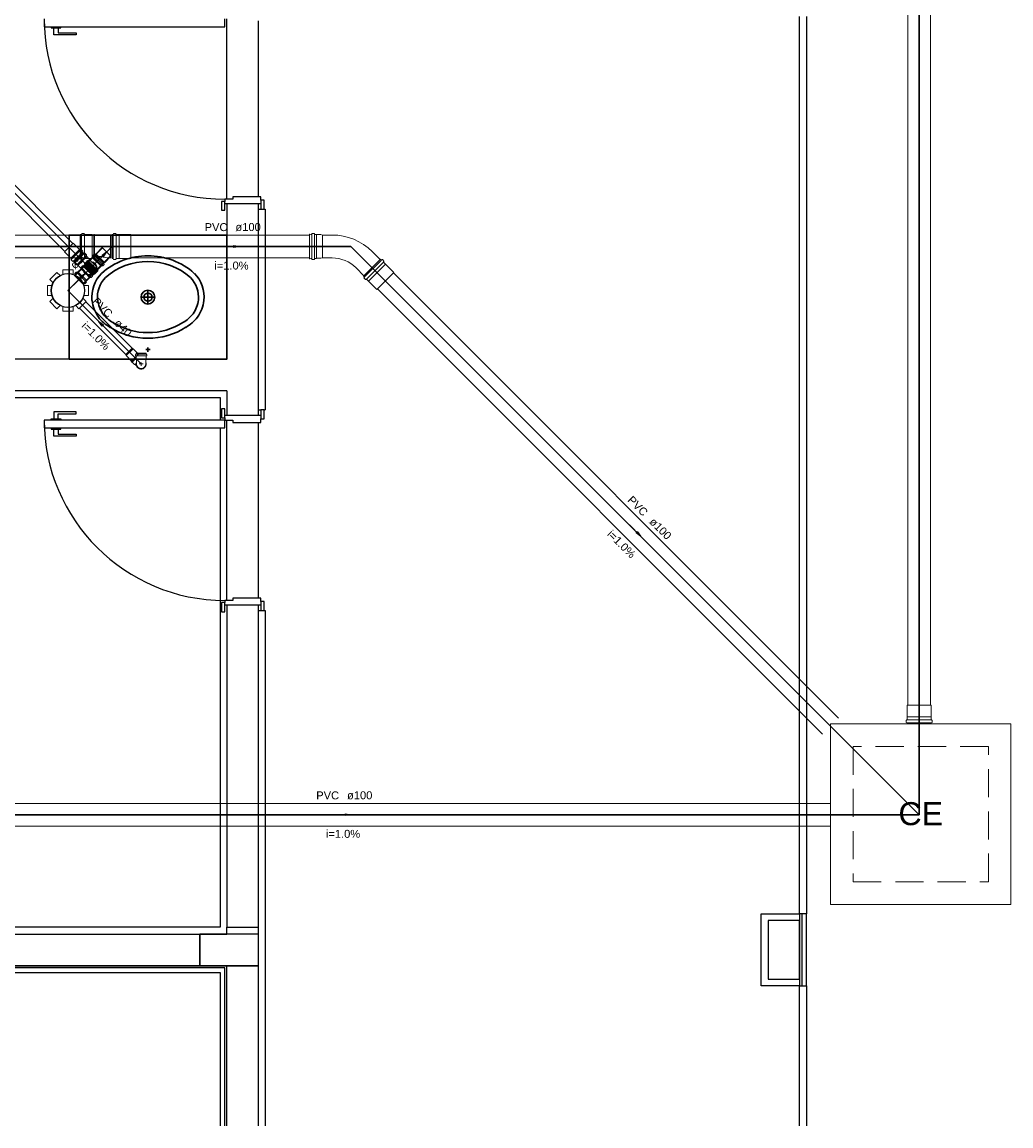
# Model space of a CAD drawing. Header units: millimetres. Extents: x 0 to 354, y 0 to 59.
# Tile 67 of 84: x 300 to 317, y 11 to 30. Entities that reach past the tile are written whole.
import ezdxf

# ---------------------------------------------------------------- set-up
doc = ezdxf.new("R2010")
doc.units = ezdxf.units.MM
doc.linetypes.add('DASHED', pattern=[0.75, 0.5, -0.25])
for name, color, linetype, lineweight in [('AP-Colunas', 196, 'Continuous', 30), ('CV-Seção tubo', 32, 'Continuous', 20), ('CV-Tubos detalhe', 32, 'Continuous', 30), ('Simbolos', 3, 'Continuous', 20), ('SIMBOLOS INT', 1, 'Continuous', 30), ('Simbolos_int', 1, 'Continuous', 5), ('TQ-Sentido tubo', 32, 'Continuous', 20), ('TQ-Seção tubo', 32, 'Continuous', 20), ('TQ-Textos tubo', 1, 'Continuous', 20), ('TQ-Tubos detalhe', 32, 'Continuous', 30)]:
    doc.layers.add(name, color=color, linetype=linetype, lineweight=lineweight)
doc.styles.add('Arial', font='arial.ttf')
doc.styles.get("Standard").update_dxf_attribs({"font": 'arial.ttf'})
doc.dimstyles.get("Standard").update_dxf_attribs({"dimtxt": 0.18, "dimasz": 0.18, "dimexe": 0.18, "dimexo": 0.0625, "dimgap": 0.09, "dimtad": 0, "dimtih": 1, "dimtoh": 1, "dimdec": 4, "dimzin": 0, "dimdsep": 46, "dimtxsty": 'Standard', "dimcen": 0.09, "dimadec": 0, "dimazin": 0, "dimtfac": 1, "dimtdec": 4, "dimtofl": 0, "dimtmove": 0, "dimatfit": 3, "dimfxl": 1, "dimtolj": 1, "dimtzin": 0, "dimarcsym": 0})

msp = doc.modelspace()

# ---------------------------------------------------------------- linework, layer by layer
at = {"color": 1}
for p, q in [((300.1807, 30.1823), (300.1807, 30.0413)), ((303.3817, 30.0413), (303.3817, 30.1823)), ((303.4207, 26.9813), (303.4207, 30.1823)), ((313.5817, 14.3033), (313.5817, 30.2213)), ((313.7017, 30.2213), (313.7017, 14.3033)), ((300.1807, 30.0413), (303.3817, 30.0413)), ((300.3037, 30.0413), (300.3037, 30.0233)), ((300.3037, 30.0233), (300.3877, 30.0233)), ((300.3487, 29.8943), (300.3487, 30.0233)), ((300.3877, 30.0233), (300.4717, 30.0233)), ((300.4297, 30.0233), (300.4297, 29.9333)), ((300.4717, 30.0233), (300.4717, 30.0413)), ((303.9817, 27.0233), (303.9817, 30.1433)), ((300.7447, 29.8943), (300.3487, 29.8943)), ((300.4297, 29.9333), (300.7447, 29.9333)), ((300.7447, 29.9333), (300.7447, 29.8943)), ((303.3217, 26.9423), (303.3217, 26.7833)), ((303.3817, 26.9423), (303.3217, 26.9423)), ((303.5227, 26.9813), (303.3817, 26.9813)), ((303.3817, 26.9813), (303.3817, 26.9423)), ((303.3817, 26.7833), (303.3817, 26.9423)), ((303.3817, 26.9033), (304.0207, 26.9033)), ((303.4207, 26.9033), (303.4207, 24.1433)), ((304.0207, 27.0233), (303.5227, 27.0233)), ((303.5227, 27.0233), (303.5227, 26.9813)), ((303.9817, 23.1413), (303.9817, 26.9033)), ((304.0207, 26.9633), (304.0207, 27.0233)), ((304.0807, 26.9633), (304.0207, 26.9633)), ((304.0207, 26.9633), (304.0207, 26.8013)), ((304.0807, 26.8013), (304.0807, 26.9633)), ((303.3217, 26.7833), (303.3817, 26.7833)), ((303.9817, 26.8013), (304.0207, 26.8013)), ((304.0207, 26.8013), (304.0807, 26.8013)), ((304.0807, 26.8013), (304.1017, 26.8013)), ((304.1017, 26.8013), (304.1017, 23.2433)), ((303.4207, 24.1433), (292.6627, 24.1433)), ((303.3007, 23.5823), (291.6217, 23.5823)), ((303.4207, 23.5823), (303.3007, 23.5823)), ((303.4207, 23.5823), (303.4207, 23.1413)), ((291.5017, 23.4623), (303.3007, 23.4623)), ((303.3007, 23.4623), (303.3007, 23.0633)), ((300.7447, 23.2103), (300.3487, 23.2103)), ((300.3487, 23.2103), (300.3487, 23.0843)), ((300.4297, 23.0843), (300.4297, 23.1713)), ((300.4297, 23.1713), (300.7447, 23.1713)), ((300.7447, 23.1713), (300.7447, 23.2103)), ((303.3817, 23.2613), (303.3217, 23.2613)), ((303.3217, 23.2613), (303.3217, 23.1023)), ((303.3817, 23.1023), (303.3817, 23.2613)), ((304.0207, 23.1413), (303.3817, 23.1413)), ((303.9817, 23.2433), (304.0207, 23.2433)), ((304.0807, 23.2433), (304.0207, 23.2433)), ((304.0207, 23.2433), (304.0207, 23.0813)), ((304.0807, 23.2433), (304.1017, 23.2433)), ((304.0807, 23.0813), (304.0807, 23.2433)), ((303.3817, 23.0633), (300.1807, 23.0633)), ((300.1807, 23.0633), (300.1807, 22.9223)), ((300.1807, 22.9223), (303.3817, 22.9223)), ((300.3037, 23.0633), (300.3037, 23.0843)), ((300.3037, 23.0843), (300.3877, 23.0843)), ((300.3037, 22.9223), (300.3037, 22.9013)), ((300.3877, 23.0843), (300.4717, 23.0843)), ((300.4717, 23.0843), (300.4717, 23.0633)), ((300.4717, 22.9013), (300.4717, 22.9223)), ((303.3007, 22.9223), (303.3007, 14.0633)), ((303.3217, 23.1023), (303.3817, 23.1023)), ((303.3817, 23.1023), (303.3817, 23.0633)), ((303.3817, 22.9223), (303.3817, 23.0633)), ((303.3817, 23.0633), (303.5227, 23.0633)), ((303.4207, 19.8623), (303.4207, 23.0633)), ((303.5227, 23.0633), (303.5227, 23.0213)), ((303.5227, 23.0213), (304.0207, 23.0213)), ((303.9817, 19.9013), (303.9817, 23.0213)), ((304.0207, 23.0813), (304.0807, 23.0813)), ((304.0207, 23.0213), (304.0207, 23.0813)), ((300.3037, 22.9013), (300.3877, 22.9013)), ((300.3487, 22.7753), (300.3487, 22.9013)), ((300.7447, 22.7753), (300.3487, 22.7753)), ((300.3877, 22.9013), (300.4717, 22.9013)), ((300.4297, 22.9013), (300.4297, 22.8113)), ((300.4297, 22.8113), (300.7447, 22.8113)), ((300.7447, 22.8113), (300.7447, 22.7753)), ((303.3217, 19.8233), (303.3217, 19.6613)), ((303.3817, 19.8233), (303.3217, 19.8233)), ((303.5227, 19.8623), (303.3817, 19.8623)), ((303.3817, 19.8623), (303.3817, 19.8233)), ((303.3817, 19.6613), (303.3817, 19.8233)), ((303.3817, 19.7813), (304.0207, 19.7813)), ((303.4207, 19.7813), (303.4207, 14.0633)), ((304.0207, 19.9013), (303.5227, 19.9013)), ((303.5227, 19.9013), (303.5227, 19.8623)), ((303.9817, 14.0633), (303.9817, 19.7813)), ((304.0207, 19.8413), (304.0207, 19.9013)), ((304.0807, 19.8413), (304.0207, 19.8413)), ((304.0207, 19.8413), (304.0207, 19.6823)), ((304.0807, 19.6823), (304.0807, 19.8413)), ((303.3217, 19.6613), (303.3817, 19.6613)), ((303.9817, 19.6823), (304.0207, 19.6823)), ((304.0207, 19.6823), (304.0807, 19.6823)), ((304.0807, 19.6823), (304.1017, 19.6823)), ((304.1017, 19.6823), (304.1017, 10.5393)), ((312.9007, 14.3033), (313.5817, 14.3033)), ((312.9007, 13.0223), (312.9007, 14.3033)), ((313.6207, 14.3033), (313.5817, 14.3033)), ((313.5817, 14.3033), (313.5817, 13.0223)), ((313.7017, 14.3033), (313.6207, 14.3033)), ((313.6207, 14.3033), (313.6207, 13.0223)), ((313.7017, 13.0223), (313.7017, 14.3033)), ((313.5817, 14.1833), (313.0207, 14.1833)), ((313.0207, 14.1833), (313.0207, 13.1423)), ((313.5817, 13.1423), (313.5817, 14.1833)), ((278.6227, 13.9433), (303.4207, 13.9433)), ((303.3007, 14.0633), (287.4217, 14.0633)), ((303.9817, 13.9433), (302.9407, 13.9433)), ((302.9407, 13.9433), (302.9407, 13.3823)), ((302.9407, 13.3823), (302.9407, 13.9433)), ((303.4207, 14.0633), (303.9817, 14.0633)), ((303.4207, 13.9433), (303.4207, 14.0633)), ((303.9817, 13.9433), (303.9817, 14.0633)), ((303.9817, 13.3823), (303.9817, 13.9433)), ((303.4207, 13.3823), (279.1807, 13.3823)), ((303.3817, 13.3433), (279.2227, 13.3433)), ((291.8227, 13.3823), (302.9407, 13.3823)), ((302.9407, 13.3823), (303.9817, 13.3823)), ((303.3817, 10.5393), (303.3817, 13.3433)), ((303.9817, 13.3823), (303.4207, 13.3823)), ((303.4207, 10.5393), (303.4207, 13.3823)), ((303.9817, 10.5393), (303.9817, 13.3823)), ((279.3007, 13.2623), (303.3007, 13.2623)), ((303.3007, 13.2623), (303.3007, 10.5393)), ((313.0207, 13.1423), (313.5817, 13.1423)), ((313.5817, 13.0223), (312.9007, 13.0223)), ((313.5817, 13.0223), (313.6207, 13.0223)), ((313.5817, 10.5393), (313.5817, 13.0223)), ((313.6207, 13.0223), (313.7017, 13.0223)), ((313.7017, 13.0223), (313.7017, 10.5393))]:
    msp.add_line(p, q, dxfattribs=at)
for centre in [(303.3787, 30.1823), (303.3787, 23.0633)]:
    msp.add_arc(centre, 3.2, 180.032, 270.032, dxfattribs=at)
at = {"layer": 'AP-Colunas'}
msp.add_lwpolyline([(303.4207, 26.3433), (303.4207, 24.1433), (300.6207, 24.1433), (300.6207, 26.3433), (303.4207, 26.3433)], close=True, dxfattribs=at)
at = {"layer": 'CV-Seção tubo'}
for p, q in [((300.6887, 26.1952), (296.9747, 29.909)), ((300.5477, 26.0537), (296.8337, 29.7675))]:
    msp.add_line(p, q, dxfattribs=at)
at = {"layer": 'CV-Tubos detalhe'}
msp.add_line((300.9917, 25.7511), (296.7617, 29.9811), dxfattribs=at)
at = {"layer": 'Simbolos'}
for p, q in [((300.8197, 26.3563), (300.8377, 26.3563)), ((300.8197, 26.3563), (300.8197, 25.9303)), ((300.8207, 26.3553), (300.8387, 26.3553)), ((300.8207, 26.3553), (300.8207, 25.9293)), ((300.8447, 26.3713), (300.8417, 26.3593)), ((300.8457, 26.3703), (300.8427, 26.3583)), ((300.8487, 26.3743), (300.8857, 26.3743)), ((300.8497, 26.3733), (300.8867, 26.3733)), ((300.8897, 26.3703), (300.8907, 26.3603)), ((300.8907, 26.3693), (300.8917, 26.3593)), ((300.8947, 26.3563), (301.0227, 26.3563)), ((300.8957, 26.3553), (301.0237, 26.3553)), ((301.0227, 26.3563), (301.0317, 26.3463)), ((301.0237, 26.3553), (301.0327, 26.3453)), ((301.0317, 26.3463), (301.0567, 26.3463)), ((301.0327, 26.3453), (301.0577, 26.3453)), ((301.0567, 26.3463), (301.0577, 26.3523)), ((301.0577, 26.3523), (301.0697, 26.3523)), ((301.0577, 26.3453), (301.0587, 26.3513)), ((301.0587, 26.3513), (301.0707, 26.3513)), ((301.0697, 26.3463), (301.0697, 26.3523)), ((301.0697, 26.3463), (301.3577, 26.3463)), ((301.0707, 26.3453), (301.0707, 26.3513)), ((301.0707, 26.3453), (301.3587, 26.3453)), ((301.3827, 25.9293), (301.3827, 26.3553)), ((301.3827, 26.3553), (301.4007, 26.3553)), ((301.4077, 26.3703), (301.4047, 26.3583)), ((301.4117, 26.3733), (301.4487, 26.3733)), ((301.4527, 26.3693), (301.4537, 26.3593)), ((301.4577, 26.3553), (301.5067, 26.3553)), ((301.5067, 26.3553), (301.5077, 26.3543)), ((301.5077, 26.3543), (301.7167, 26.3543)), ((304.8877, 26.3573), (304.8917, 26.3633)), ((304.8877, 26.3573), (304.8877, 25.9273)), ((304.9077, 26.3533), (304.8917, 26.3633)), ((304.9077, 26.3533), (304.9237, 26.3533)), ((304.9277, 26.3673), (304.9277, 25.9173)), ((304.9317, 26.3713), (304.9717, 26.3713)), ((304.9757, 26.3673), (304.9757, 25.9173)), ((304.9797, 26.3533), (305.0077, 26.3533)), ((305.0077, 26.3533), (305.0117, 26.3523)), ((305.0117, 26.3523), (305.0877, 26.3523)), ((305.0877, 26.3523), (305.1147, 26.3453)), ((305.1147, 26.3453), (305.2887, 26.3453)), ((300.6517, 25.9371), (300.5407, 26.0474)), ((300.8057, 26.0912), (300.6947, 26.2015)), ((300.8067, 26.0905), (300.8057, 26.0912)), ((300.8197, 26.0771), (300.8067, 26.0905)), ((300.8337, 26.0842), (300.8257, 26.0771)), ((300.8637, 26.0587), (300.8387, 26.0834)), ((300.8637, 26.0537), (300.8577, 26.0431)), ((301.0987, 26.0122), (301.2087, 26.1225)), ((305.9977, 26.0513), (306.1397, 25.9103)), ((300.6517, 25.9364), (300.6517, 25.9371)), ((300.6657, 25.9229), (300.6517, 25.9364)), ((300.6587, 25.9088), (300.6657, 25.9173)), ((300.6837, 25.8791), (300.6587, 25.9038)), ((300.6887, 25.8784), (300.6997, 25.8847)), ((300.7167, 25.872), (300.7047, 25.884)), ((300.7167, 25.8722), (300.8707, 26.0264)), ((300.8707, 26.0262), (300.7167, 25.872)), ((300.7167, 25.8722), (300.7287, 25.8602)), ((300.7227, 25.8446), (300.7297, 25.8552)), ((300.8197, 25.9303), (300.8377, 25.9303)), ((300.8207, 25.9293), (300.8387, 25.9293)), ((300.8447, 25.9153), (300.8417, 25.9273)), ((300.8457, 25.9143), (300.8427, 25.9263)), ((300.8487, 25.9123), (300.8857, 25.9123)), ((300.8497, 25.9113), (300.8867, 25.9113)), ((300.8707, 26.0262), (300.8587, 26.0382)), ((300.8707, 26.0264), (300.8827, 26.0143)), ((300.8987, 26.02), (300.8877, 26.0136)), ((300.8897, 25.9163), (300.8907, 25.9263)), ((300.8907, 25.9153), (300.8917, 25.9253)), ((300.8947, 25.9303), (301.0047, 25.9303)), ((300.8957, 25.9293), (301.0057, 25.9293)), ((300.8967, 25.8362), (300.9217, 25.8609)), ((300.9037, 26.0193), (300.9277, 25.9945)), ((300.9287, 25.9896), (300.9217, 25.9811)), ((300.9217, 25.9755), (300.9347, 25.962)), ((300.9237, 25.8613), (300.9297, 25.8503)), ((300.9247, 25.8653), (300.9487, 25.8903)), ((300.9247, 25.8603), (300.9307, 25.8493)), ((300.9257, 25.8643), (300.9497, 25.8893)), ((300.9267, 25.8616), (300.9347, 25.8546)), ((300.9347, 25.962), (300.9357, 25.9613)), ((300.9357, 25.9613), (300.9827, 25.9139)), ((300.9407, 25.8546), (300.9547, 25.868)), ((300.9547, 25.8687), (301.0657, 25.979)), ((300.9547, 25.8903), (300.9627, 25.8843)), ((300.9547, 25.868), (300.9547, 25.8687)), ((300.9557, 25.8893), (300.9637, 25.8833)), ((300.9677, 25.8843), (301.0067, 25.9233)), ((300.9687, 25.8833), (301.0077, 25.9223)), ((300.9827, 25.9139), (300.9827, 25.9033)), ((300.9827, 25.9033), (301.0337, 25.8517)), ((300.9917, 25.8941), (301.0387, 25.9415)), ((301.0337, 25.9472), (301.0457, 25.9592)), ((301.1877, 25.793), (301.0337, 25.9472)), ((301.0397, 25.9747), (301.0457, 25.9641)), ((301.0407, 25.9797), (301.0657, 26.0044)), ((301.0697, 26.0051), (301.0787, 25.9981)), ((301.0847, 25.9981), (301.0977, 26.0115)), ((301.0977, 26.0115), (301.0987, 26.0122)), ((301.1837, 25.8013), (301.3217, 25.9403)), ((301.1847, 25.8003), (301.3227, 25.9393)), ((301.2387, 25.8439), (301.2517, 25.8574)), ((301.2517, 25.8574), (301.2527, 25.8581)), ((301.2527, 25.8581), (301.3627, 25.9684)), ((301.3217, 25.9403), (301.3577, 25.9403)), ((301.3227, 25.9393), (301.3587, 25.9393)), ((301.3827, 25.9293), (301.4007, 25.9293)), ((301.4077, 25.9143), (301.4047, 25.9263)), ((301.4117, 25.9113), (301.4487, 25.9113)), ((301.4527, 25.9153), (301.4537, 25.9253)), ((301.4577, 25.9293), (301.5067, 25.9293)), ((301.5067, 25.9293), (301.5077, 25.9303)), ((301.5077, 25.9303), (301.7167, 25.9303)), ((304.8877, 25.9273), (304.8917, 25.9213)), ((304.9077, 25.9313), (304.8917, 25.9213)), ((304.9077, 25.9313), (304.9237, 25.9313)), ((304.9317, 25.9133), (304.9717, 25.9133)), ((304.9797, 25.9313), (305.0077, 25.9313)), ((305.0077, 25.9313), (305.0117, 25.9323)), ((305.0117, 25.9323), (305.0877, 25.9323)), ((305.0877, 25.9323), (305.1147, 25.9393)), ((305.1147, 25.9393), (305.2887, 25.9393)), ((305.8447, 25.6156), (306.1467, 25.9168)), ((306.1467, 25.9168), (306.1587, 25.9041)), ((306.1747, 25.9098), (306.1637, 25.9034)), ((306.1797, 25.909), (306.2057, 25.8829)), ((306.2057, 25.8772), (306.1997, 25.8695)), ((306.1997, 25.8638), (306.2337, 25.8291)), ((300.4057, 25.6827), (300.2787, 25.5555)), ((300.4057, 25.6827), (300.4607, 25.6276)), ((300.5107, 25.7259), (300.5107, 25.6481)), ((300.6907, 25.7259), (300.5107, 25.7259)), ((300.6907, 25.7259), (300.6907, 25.6481)), ((300.7197, 25.6551), (300.7267, 25.6445)), ((300.7207, 25.6601), (300.7457, 25.6848)), ((300.8387, 25.7527), (300.7227, 25.6361)), ((300.7237, 25.8397), (300.7487, 25.8149)), ((300.7507, 25.6855), (300.7587, 25.6785)), ((300.7537, 25.8142), (300.7617, 25.8213)), ((300.7647, 25.6785), (300.7777, 25.6919)), ((300.7677, 25.8213), (300.7807, 25.8079)), ((300.7777, 25.6919), (300.8267, 25.74)), ((300.7807, 25.8079), (300.7817, 25.8072)), ((300.7817, 25.8072), (300.8287, 25.7598)), ((300.8267, 25.74), (300.8367, 25.7393)), ((300.8287, 25.7598), (300.8397, 25.7605)), ((300.8317, 25.7669), (300.8387, 25.7584)), ((300.8577, 25.7966), (300.8327, 25.7718)), ((300.8367, 25.7393), (300.8487, 25.7513)), ((300.8397, 25.7605), (300.8917, 25.7089)), ((300.8407, 25.7513), (300.8447, 25.7555)), ((300.8437, 25.7464), (300.8407, 25.7513)), ((300.8627, 25.7973), (300.8727, 25.7909)), ((300.8897, 25.8037), (300.8777, 25.7916)), ((300.8897, 25.8037), (300.9017, 25.8157)), ((301.0437, 25.6495), (300.8897, 25.8037)), ((301.0437, 25.6495), (300.8897, 25.8037)), ((300.8967, 25.8312), (300.9027, 25.8206)), ((300.9167, 25.8333), (300.9287, 25.8453)), ((300.9167, 25.8333), (301.0717, 25.6783)), ((300.9177, 25.8323), (300.9297, 25.8443)), ((300.9177, 25.8323), (301.0727, 25.6773)), ((301.0437, 25.6495), (301.0557, 25.6615)), ((301.0717, 25.6559), (301.0607, 25.6622)), ((301.0717, 25.6783), (301.0837, 25.6903)), ((301.0727, 25.6773), (301.0847, 25.6893)), ((301.0767, 25.6566), (301.1017, 25.6813)), ((301.0997, 25.6853), (301.0887, 25.6913)), ((301.1007, 25.6843), (301.0897, 25.6903)), ((301.0947, 25.7004), (301.1087, 25.7139)), ((301.1017, 25.6863), (301.0947, 25.6948)), ((301.1037, 25.6863), (301.1287, 25.7103)), ((301.1047, 25.6853), (301.1297, 25.7093)), ((301.1087, 25.7146), (301.2197, 25.8249)), ((301.1087, 25.7139), (301.1087, 25.7146)), ((301.1177, 25.7343), (301.1817, 25.7987)), ((301.1227, 25.7293), (301.1837, 25.7903)), ((301.1297, 25.7163), (301.1227, 25.7243)), ((301.1237, 25.7283), (301.1847, 25.7893)), ((301.1307, 25.7153), (301.1237, 25.7233)), ((301.1837, 25.7903), (301.1837, 25.8013)), ((301.1847, 25.7893), (301.1847, 25.8003)), ((301.1877, 25.793), (301.1997, 25.805)), ((301.2147, 25.7994), (301.2047, 25.8057)), ((301.2197, 25.8001), (301.2447, 25.8248)), ((301.2457, 25.8298), (301.2387, 25.8383)), ((305.7107, 25.7643), (305.8517, 25.6223)), ((306.2337, 25.8291), (306.2337, 25.8277)), ((306.2337, 25.8277), (306.3817, 25.6799)), ((300.2787, 25.5555), (300.3337, 25.5003)), ((300.7137, 25.6276), (300.7257, 25.6396)), ((300.8677, 25.4734), (300.7137, 25.6276)), ((300.8677, 25.4734), (300.8797, 25.4854)), ((300.9927, 25.5986), (300.8767, 25.4819)), ((300.8957, 25.4798), (300.8847, 25.4861)), ((300.9007, 25.4805), (300.9257, 25.5052)), ((300.9187, 25.5243), (300.9327, 25.5378)), ((300.9257, 25.5102), (300.9187, 25.5187)), ((300.9327, 25.5378), (300.9807, 25.5858)), ((300.9797, 25.5964), (301.0087, 25.6254)), ((300.9807, 25.5858), (300.9797, 25.5964)), ((300.9867, 25.6035), (300.9917, 25.6)), ((300.9917, 25.6), (300.9997, 25.6078)), ((300.9957, 25.6127), (300.9997, 25.6078)), ((301.0077, 25.5915), (300.9987, 25.5986)), ((301.0367, 25.617), (301.0127, 25.5922)), ((301.0437, 25.6495), (301.0317, 25.6375)), ((301.0377, 25.6219), (301.0317, 25.6325)), ((305.8447, 25.6156), (305.8577, 25.6029)), ((305.8517, 25.5873), (305.8587, 25.5979)), ((305.8527, 25.5824), (305.8787, 25.5562)), ((305.8847, 25.5562), (305.8927, 25.5626)), ((305.8977, 25.5626), (305.9327, 25.5279)), ((305.9327, 25.5279), (305.9337, 25.5279)), ((305.9337, 25.5279), (306.0817, 25.3801)), ((300.2347, 25.4501), (300.3127, 25.4501)), ((300.2347, 25.4501), (300.2347, 25.2705)), ((300.2347, 25.2705), (300.3127, 25.2705)), ((300.9667, 25.4501), (300.8887, 25.4501)), ((300.9667, 25.2705), (300.8887, 25.2705)), ((300.9667, 25.2705), (300.9667, 25.4501)), ((300.2787, 25.1651), (300.3337, 25.2203)), ((300.2787, 25.1651), (300.4057, 25.0379)), ((300.4057, 25.0379), (300.4607, 25.093)), ((300.5107, 24.9947), (300.5107, 25.0725)), ((300.6907, 24.9947), (300.6907, 25.0725)), ((300.7957, 25.0379), (300.7407, 25.093)), ((300.7957, 25.0379), (300.9227, 25.1651)), ((300.9227, 25.1651), (300.8677, 25.2203)), ((300.5107, 24.9947), (300.6907, 24.9947)), ((301.7547, 24.3266), (301.7387, 24.3358)), ((301.8507, 24.2304), (301.7547, 24.3266)), ((301.6347, 24.2064), (301.6257, 24.2226)), ((301.7307, 24.1102), (301.6347, 24.2064)), ((301.7247, 24.1043), (301.8107, 24.1903)), ((301.7247, 24.1043), (301.7357, 24.0923)), ((301.8507, 24.2304), (301.7307, 24.1102)), ((301.7357, 24.0923), (301.7417, 24.0923)), ((301.7417, 24.0923), (301.7837, 24.0503)), ((301.7987, 24.2243), (301.7987, 24.2053)), ((301.8017, 24.2283), (301.8077, 24.2303)), ((301.8027, 24.2013), (301.8077, 24.2013)), ((301.8107, 24.2463), (301.9877, 24.2463)), ((301.8107, 24.2463), (301.8107, 24.2343)), ((301.8107, 24.1973), (301.8107, 24.1403)), ((301.8107, 24.1403), (301.8167, 24.1343)), ((301.8167, 24.0973), (301.8167, 24.1343)), ((301.8167, 24.0583), (301.8167, 24.0973)), ((301.9877, 24.1403), (301.9817, 24.1343)), ((301.9817, 24.0973), (301.9817, 24.1343)), ((301.9817, 24.0583), (301.9817, 24.0973)), ((301.9877, 24.2463), (301.9877, 24.2343)), ((301.9877, 24.1973), (301.9877, 24.1403)), ((301.9967, 24.2283), (301.9907, 24.2303)), ((301.9957, 24.2013), (301.9907, 24.2013)), ((301.9997, 24.2243), (301.9997, 24.2053)), ((301.7837, 24.0503), (301.7907, 24.0503)), ((301.8137, 24.0273), (301.7907, 24.0503)), ((315.4897, 17.7953), (315.4897, 18.0043)), ((315.9137, 17.7953), (315.9137, 18.0043)), ((315.4707, 17.6993), (315.4707, 17.7363)), ((315.4737, 17.6953), (315.4857, 17.6923)), ((315.4747, 17.7403), (315.4847, 17.7413)), ((315.4887, 17.7943), (315.4897, 17.7953)), ((315.4887, 17.7453), (315.4887, 17.7943)), ((315.4887, 17.6703), (315.4887, 17.6883)), ((315.9147, 17.6703), (315.4887, 17.6703)), ((315.9147, 17.7943), (315.9137, 17.7953)), ((315.9147, 17.7453), (315.9147, 17.7943)), ((315.9147, 17.6703), (315.9147, 17.6883)), ((315.9297, 17.6953), (315.9177, 17.6923)), ((315.9287, 17.7403), (315.9187, 17.7413)), ((315.9327, 17.6993), (315.9327, 17.7363))]:
    msp.add_line(p, q, dxfattribs=at)
at = {"layer": 'Simbolos', "linetype": 'Continuous'}
msp.add_lwpolyline([(314.1297, 14.4703), (317.3297, 14.4703), (317.3297, 17.6703), (314.1297, 17.6703), (314.1297, 14.4703)], close=True, dxfattribs=at)
at = {"layer": 'Simbolos'}
msp.add_circle((300.6007, 25.3603), 0.302, dxfattribs=at)
for centre, radius, start, end in [((300.8377, 26.3603), 0.004, 270, 345.002), ((300.8387, 26.3593), 0.004, 270, 345.002), ((300.8487, 26.3703), 0.004, 90.0002, 164.988), ((300.8497, 26.3693), 0.004, 90.0002, 165.002), ((300.8857, 26.3703), 0.004, 4.99823, 90.0002), ((300.8867, 26.3693), 0.004, 4.99823, 90.0002), ((300.8947, 26.3603), 0.004, 184.998, 270), ((300.8957, 26.3593), 0.004, 184.998, 270), ((301.4007, 26.3593), 0.004, 270, 345), ((301.4117, 26.3693), 0.004, 90, 165), ((301.4487, 26.3693), 0.004, 5, 90), ((301.4577, 26.3593), 0.004, 185, 270), ((304.9237, 26.3573), 0.004, 270, 0.00001), ((304.9317, 26.3673), 0.004, 90, 180), ((304.9717, 26.3673), 0.004, 0.00001, 90), ((304.9797, 26.3573), 0.004, 180, 270), ((305.2887, 25.3423), 1.0032, 45, 90), ((300.8227, 26.0799), 0.004, 225, 310), ((300.8357, 26.0806), 0.004, 45, 130), ((300.8607, 26.0559), 0.004, 330, 45), ((300.6617, 25.9067), 0.004, 140, 225), ((300.6627, 25.9201), 0.004, 320, 45), ((300.6867, 25.8819), 0.004, 225, 300), ((300.7017, 25.8812), 0.004, 45, 120), ((300.7257, 25.8574), 0.004, 329.992, 44.9938), ((300.8377, 25.9263), 0.004, 14.9981, 90.0002), ((300.8387, 25.9253), 0.004, 14.9981, 90.0002), ((300.8487, 25.9163), 0.004, 194.998, 270), ((300.8497, 25.9153), 0.004, 194.998, 270), ((300.8617, 26.041), 0.004, 150, 225), ((300.8857, 26.0172), 0.004, 225.003, 299.998), ((300.8857, 25.9163), 0.004, 270, 355.001), ((300.8867, 25.9153), 0.004, 270, 355.001), ((300.8947, 25.9263), 0.004, 90.0002, 175.001), ((300.9917, 25.7513), 0.1094, 202.953, 67.0475), ((300.8957, 25.9253), 0.004, 90.0002, 175.001), ((300.9007, 26.0165), 0.004, 44.9938, 120.005), ((300.9247, 25.9783), 0.004, 140.001, 225.003), ((300.9247, 25.8581), 0.004, 50, 135), ((300.9267, 25.8633), 0.004, 134.997, 209.996), ((300.9277, 25.8623), 0.004, 134.997, 209.996), ((300.9257, 25.9917), 0.004, 320.001, 45.0035), ((300.9377, 25.8574), 0.004, 230, 315), ((300.9517, 25.8873), 0.004, 49.9996, 135.006), ((300.9527, 25.8863), 0.004, 49.9996, 135.006), ((300.9647, 25.8873), 0.004, 230, 314.997), ((300.9657, 25.8863), 0.004, 230, 314.997), ((301.0047, 25.9263), 0.004, 315.006, 90.0002), ((301.0057, 25.9253), 0.004, 314.997, 90.0002), ((301.1637, 25.6643), 0.3061, 99.4511, 120.493), ((301.1647, 25.6633), 0.3061, 99.4511, 120.493), ((301.0437, 25.9769), 0.004, 135, 210), ((301.0427, 25.962), 0.004, 315, 30), ((301.0677, 26.0016), 0.004, 50, 135), ((301.0817, 26.0009), 0.004, 230, 315), ((301.1437, 25.6983), 0.2696, 72.1328, 96.4456), ((301.1447, 25.6973), 0.2696, 72.1328, 96.4456), ((300.9637, 24.2283), 1.7469, 78.2688, 81.357), ((300.9647, 24.2273), 1.7469, 78.2688, 81.357), ((301.3217, 25.9363), 0.004, 90.0002, 145.724), ((301.3227, 25.9353), 0.004, 90.0002, 145.736), ((301.4007, 25.9253), 0.004, 15, 90), ((301.4117, 25.9153), 0.004, 195, 270), ((301.4487, 25.9153), 0.004, 270, 355), ((301.4577, 25.9253), 0.004, 90, 175), ((304.9237, 25.9273), 0.004, 0.00001, 90), ((304.9317, 25.9173), 0.004, 180, 270), ((304.9717, 25.9173), 0.004, 270, 0.00001), ((304.9797, 25.9273), 0.004, 90, 180), ((305.2887, 25.3423), 0.5968, 45, 90), ((306.1617, 25.9069), 0.004, 225.001, 300.001), ((306.1767, 25.9062), 0.004, 45.0011, 120.001), ((306.2017, 25.8666), 0.004, 140.001, 225.001), ((306.2027, 25.8801), 0.004, 320.001, 45.0011), ((300.7237, 25.6573), 0.004, 134.997, 209.996), ((300.7267, 25.8425), 0.004, 150.003, 225.003), ((300.7487, 25.682), 0.004, 49.9996, 134.997), ((300.7517, 25.8178), 0.004, 225.003, 310), ((300.7617, 25.6813), 0.004, 230, 315.006), ((300.7647, 25.8185), 0.004, 45.0035, 130), ((300.8357, 25.769), 0.004, 134.997, 219.999), ((300.8357, 25.7556), 0.004, 314.997, 39.999), ((300.8597, 25.7938), 0.004, 60.0017, 134.997), ((300.8747, 25.7945), 0.004, 240.002, 314.997), ((300.8997, 25.8334), 0.004, 135, 210), ((300.8987, 25.8185), 0.004, 315, 30), ((300.9267, 25.8483), 0.004, 314.997, 29.9963), ((300.9277, 25.8473), 0.004, 314.997, 29.9963), ((301.0587, 25.6587), 0.004, 60, 135), ((301.0737, 25.6594), 0.004, 240, 315), ((301.0867, 25.6883), 0.004, 59.995, 135.006), ((301.0877, 25.6873), 0.004, 59.995, 135.006), ((301.0977, 25.6976), 0.004, 135, 220), ((301.1017, 25.6883), 0.004, 240.002, 314.997), ((301.1027, 25.6873), 0.004, 240.002, 314.997), ((301.0987, 25.6842), 0.004, 315, 40), ((301.1257, 25.7263), 0.004, 135.006, 219.999), ((301.1267, 25.7253), 0.004, 135.006, 220.009), ((301.1257, 25.7133), 0.004, 314.997, 39.999), ((301.1267, 25.7123), 0.004, 314.997, 39.999), ((301.2027, 25.8022), 0.004, 60, 135), ((301.2177, 25.8029), 0.004, 240, 315), ((301.2417, 25.8411), 0.004, 135, 220), ((301.2417, 25.8277), 0.004, 315, 40), ((300.7227, 25.6424), 0.004, 314.997, 29.9963), ((300.8827, 25.4826), 0.004, 60.0018, 134.997), ((300.8977, 25.4833), 0.004, 239.995, 315.006), ((300.9217, 25.5215), 0.004, 135.006, 220.009), ((300.9227, 25.5081), 0.004, 315.006, 39.999), ((300.9957, 25.5958), 0.004, 49.9996, 135.006), ((301.0097, 25.5951), 0.004, 230, 314.997), ((301.0347, 25.6347), 0.004, 135.006, 210.008), ((301.0337, 25.6198), 0.004, 314.997, 29.9964), ((305.8557, 25.5852), 0.004, 150.001, 225.001), ((305.8547, 25.6), 0.004, 330.001, 45.0011), ((305.8817, 25.559), 0.004, 225.001, 310.001), ((305.8947, 25.5597), 0.004, 45.0011, 130.001), ((301.8027, 24.2243), 0.004, 105.003, 180), ((301.8027, 24.2053), 0.004, 180, 265), ((301.8067, 24.1973), 0.004, 0.00007, 84.9993), ((301.8067, 24.2343), 0.004, 284.999, 0.00007), ((301.9917, 24.2343), 0.004, 180, 255.001), ((301.9917, 24.1973), 0.004, 94.9997, 180), ((301.9957, 24.2053), 0.004, 275.001, 0.00007), ((301.9957, 24.2243), 0.004, 0.00007, 75.0009), ((301.8987, 24.0583), 0.0823, 179.999, 0.00059), ((315.4747, 17.7363), 0.004, 95.0004, 180), ((315.4747, 17.6993), 0.004, 180, 255), ((315.4847, 17.7453), 0.004, 275, 0.00037), ((315.4847, 17.6883), 0.004, 0.00037, 75.0004), ((315.9187, 17.7453), 0.004, 180, 265), ((315.9187, 17.6883), 0.004, 105, 180), ((315.9287, 17.7363), 0.004, 0.00037, 85.0004), ((315.9287, 17.6993), 0.004, 285, 0.00037)]:
    msp.add_arc(centre, radius, start, end, dxfattribs=at)
at = {"layer": 'SIMBOLOS INT', "linetype": 'Continuous'}
for p, q in [((302.0197, 25.3663), (302.0197, 25.1203)), ((302.1427, 25.2433), (301.8997, 25.2433)), ((302.0197, 24.3133), (301.9807, 24.3133)), ((302.0197, 24.3133), (302.0197, 24.3523)), ((302.0197, 24.3133), (302.0587, 24.3133)), ((302.0197, 24.3133), (302.0197, 24.2743))]:
    msp.add_line(p, q, dxfattribs=at)
for radius in [0.122, 0.072]:
    msp.add_circle((302.0197, 25.2433), radius, dxfattribs=at)
for centre, radius, start, end in [((302.0107, 24.7513), 1.2237, 89.516, 131.676), ((302.0107, 24.7513), 1.1237, 89.516, 131.496), ((302.0287, 24.7513), 1.2237, 48.324, 90.484), ((302.0287, 24.7513), 1.1237, 48.504, 90.484), ((301.6297, 25.2403), 0.6069, 135.618, 185.548), ((302.4097, 25.2403), 0.6069, 354.452, 44.382), ((301.6297, 25.2403), 0.5069, 135.998, 185.422), ((302.4097, 25.2403), 0.5069, 354.578, 44.002), ((301.6597, 25.2583), 0.6357, 186.823, 215.477), ((301.6597, 25.2583), 0.5357, 186.943, 215.195), ((302.3827, 25.2583), 0.5357, 324.805, 353.057), ((302.3827, 25.2583), 0.6357, 324.523, 353.177), ((301.7377, 25.3633), 0.7636, 218.516, 239.275), ((301.7377, 25.3633), 0.6636, 218.747, 239.424), ((302.3017, 25.3633), 0.6636, 300.575, 321.253), ((302.3017, 25.3633), 0.7636, 300.725, 321.484), ((302.0107, 25.7413), 1.2273, 237.262, 270.45), ((302.0107, 25.7413), 1.1273, 237.172, 270.45), ((302.0287, 25.7413), 1.2273, 269.55, 302.738), ((302.0287, 25.7413), 1.1273, 269.55, 302.828)]:
    msp.add_arc(centre, radius, start, end, dxfattribs=at)
at = {"layer": 'Simbolos_int'}
for p, q in [((300.8407, 26.3563), (300.8407, 25.9303)), ((300.8417, 26.3553), (300.8417, 25.9293)), ((300.8917, 26.3563), (300.8917, 25.9303)), ((300.8927, 26.3553), (300.8927, 25.9293)), ((301.0317, 25.9413), (301.0317, 26.3463)), ((301.0327, 25.9403), (301.0327, 26.3453)), ((301.0567, 25.9513), (301.0567, 26.3463)), ((301.0577, 25.9503), (301.0577, 26.3453)), ((301.0697, 25.9563), (301.0697, 26.3463)), ((301.0707, 25.9553), (301.0707, 26.3453)), ((301.3577, 26.3463), (301.3577, 25.9403)), ((301.3587, 26.3453), (301.3587, 25.9393)), ((301.4037, 25.9293), (301.4037, 26.3553)), ((301.4547, 25.9293), (301.4547, 26.3553)), ((301.5077, 25.9303), (301.5077, 26.3543)), ((301.7167, 25.9303), (301.7167, 26.3543)), ((305.0117, 26.3523), (305.0117, 25.9323)), ((305.1147, 26.3453), (305.1147, 25.9393)), ((300.6947, 26.2015), (300.5407, 26.0474)), ((300.8067, 26.0905), (300.6517, 25.9364)), ((300.8217, 26.075), (300.6677, 25.9208)), ((301.3627, 25.9684), (301.2087, 26.1225)), ((301.3437, 26.1033), (301.4047, 26.1643)), ((301.3477, 26.1423), (301.4197, 26.1423)), ((300.8567, 26.0403), (300.7027, 25.8862)), ((300.7307, 25.8581), (300.8847, 26.0122)), ((300.7657, 25.8234), (300.9197, 25.9776)), ((300.9347, 25.962), (300.7807, 25.8079)), ((300.9827, 25.9033), (300.8397, 25.7605)), ((301.0927, 25.6983), (300.9387, 25.8524)), ((301.1087, 25.7139), (300.9547, 25.868)), ((300.9657, 25.8813), (301.1197, 25.7273)), ((300.9667, 25.8803), (301.1207, 25.7263)), ((301.1817, 25.7987), (301.0387, 25.9415)), ((301.0407, 25.9443), (301.1837, 25.8013)), ((301.0417, 25.9433), (301.1847, 25.8003)), ((301.2017, 25.8072), (301.0477, 25.9613)), ((301.2197, 25.8249), (301.0657, 25.979)), ((301.2367, 25.8418), (301.0817, 25.9959)), ((301.2517, 25.8574), (301.0977, 26.0115)), ((305.8517, 25.6223), (306.1397, 25.9103)), ((305.8597, 25.6007), (306.1607, 25.902)), ((305.8957, 25.5647), (306.1967, 25.8659)), ((300.9157, 25.5215), (300.7617, 25.6756)), ((300.9327, 25.5378), (300.7777, 25.6919)), ((300.8367, 25.7393), (300.8747, 25.7011)), ((300.9957, 25.6007), (300.8407, 25.7549)), ((301.0297, 25.6354), (300.8757, 25.7895)), ((301.0577, 25.6637), (300.9037, 25.8178)), ((300.9317, 25.8473), (301.0857, 25.6933)), ((300.9327, 25.8463), (301.0867, 25.6923)), ((300.9917, 25.7513), (300.9597, 25.7831)), ((300.9597, 25.7831), (301.0207, 25.7223)), ((300.9627, 25.7223), (301.0207, 25.7803)), ((305.9337, 25.5279), (306.2337, 25.8277)), ((306.0817, 25.3801), (306.3817, 25.6799)), ((300.8817, 25.4875), (300.7277, 25.6417)), ((300.9797, 25.5964), (300.9417, 25.6346)), ((301.7387, 24.3358), (301.6257, 24.2226)), ((301.7547, 24.3266), (301.6347, 24.2064)), ((301.7417, 24.0923), (301.8107, 24.1623)), ((301.9877, 24.2303), (301.8107, 24.2303)), ((301.9877, 24.2003), (301.8107, 24.2003)), ((301.9817, 24.1343), (301.8167, 24.1343)), ((301.7907, 24.0503), (301.8087, 24.0683)), ((301.8657, 24.0583), (301.9347, 24.0583)), ((301.8987, 24.0263), (301.8987, 24.0843)), ((315.9137, 18.0043), (315.4897, 18.0043)), ((315.9147, 17.7423), (315.4887, 17.7423)), ((315.9147, 17.6913), (315.4887, 17.6913)), ((315.9137, 17.7953), (315.4897, 17.7953))]:
    msp.add_line(p, q, dxfattribs=at)
at = {"layer": 'Simbolos_int', "linetype": 'DASHED'}
msp.add_lwpolyline([(314.5297, 14.8703), (316.9297, 14.8703), (316.9297, 17.2703), (314.5297, 17.2703), (314.5297, 14.8703)], close=True, dxfattribs=at)
at = {"layer": 'Simbolos_int'}
msp.add_circle((300.6007, 25.3603), 0.294, dxfattribs=at)
for centre, radius, start, end in [((300.9917, 25.7513), 0.1272, 187.861, 82.1395), ((301.8987, 24.0583), 0.0912, 154.623, 25.3766), ((301.8987, 24.0583), 0.0912, 199.623, 25.3766)]:
    msp.add_arc(centre, radius, start, end, dxfattribs=at)
at = {"layer": 'TQ-Seção tubo'}
for p, q in [((315.5017, 18.0043), (315.5017, 44.0733)), ((315.9017, 18.0043), (315.9017, 44.0733)), ((296.2047, 26.3423), (300.8197, 26.3423)), ((301.7167, 26.3423), (304.8877, 26.3423)), ((301.2147, 26.1162), (300.9247, 25.8255)), ((296.2047, 25.9423), (300.8197, 25.9423)), ((301.3567, 25.9747), (301.0657, 25.6841)), ((301.7167, 25.9423), (304.8877, 25.9423)), ((300.9107, 25.8114), (300.7197, 25.6212)), ((301.0517, 25.67), (300.8617, 25.4798)), ((306.3737, 25.6715), (314.2717, 17.7737)), ((306.0907, 25.3886), (313.9887, 17.4908)), ((301.7387, 24.3358), (300.9157, 25.1581)), ((301.6257, 24.2226), (300.8027, 25.0449)), ((295.5937, 16.2603), (314.1297, 16.2603)), ((295.5937, 15.8603), (314.1297, 15.8603))]:
    msp.add_line(p, q, dxfattribs=at)
at = {"layer": 'TQ-Tubos detalhe'}
for p, q in [((315.7017, 16.0603), (315.7017, 45.6633)), ((295.5037, 26.1423), (301.3827, 26.1423)), ((300.9917, 25.7511), (301.3827, 26.1423)), ((301.3827, 26.1423), (305.6197, 26.1423)), ((305.6197, 26.1423), (315.7017, 16.0603)), ((300.6007, 25.3603), (300.9917, 25.7511)), ((301.9007, 24.0603), (300.6007, 25.3603)), ((295.2597, 16.0603), (315.7017, 16.0603))]:
    msp.add_line(p, q, dxfattribs=at)

# ---------------------------------------------------------------- texts
at = {"layer": 'Simbolos', "insert": (315.3337, 15.8691), "char_height": 0.40857, "width": 0.980561, "attachment_point": 7, "line_spacing_factor": 0.798, "style": 'Arial'}
msp.add_mtext('CE', dxfattribs=at)
at = {"layer": 'TQ-Textos tubo', "char_height": 0.1412, "line_spacing_factor": 0.798, "style": 'Arial'}
for s, insert, width, attachment_point in [('PVC', (303.4307, 26.4129), 0.50832, 9), ('ø100', (303.5717, 26.4129), 0.67776, 7), ('i=1.0%', (303.5007, 25.7309), 1.01664, 8), ('PVC', (305.4107, 16.3309), 0.50832, 9), ('ø100', (305.5517, 16.3309), 0.67776, 7), ('i=1.0%', (305.4807, 15.6489), 1.01664, 8)]:
    msp.add_mtext(s, dxfattribs=dict(at, insert=insert, width=width, attachment_point=attachment_point))
for s, insert, width, attachment_point, rotation in [('ø50', (300.7258, 25.7262), 0.50832, 7, 45.00011), ('PVC', (301.3076, 24.8662), 0.50832, 9, 314.99989), ('i=1.0%', (301.0446, 24.5042), 1.01664, 8, 314.99989), ('ø40', (301.4066, 24.7672), 0.50832, 7, 314.99989), ('PVC', (310.8016, 21.3422), 0.50832, 9, 314.99989), ('ø100', (310.9016, 21.2422), 0.67776, 7, 314.99989), ('i=1.0%', (310.3696, 20.8102), 1.01664, 8, 314.99989)]:
    msp.add_mtext(s, dxfattribs=dict(at, insert=insert, width=width, attachment_point=attachment_point, rotation=rotation))

# ---------------------------------------------------------------- leaders
at = {"layer": 'TQ-Sentido tubo'}
for points in [[(303.6427, 26.1423), (303.3597, 26.1423)], [(301.2867, 26.0465), (301.0877, 25.8469)], [(300.8957, 25.6555), (300.6967, 25.4559)], [(301.1507, 24.8101), (301.3507, 24.6105)], [(310.7607, 21.0015), (310.5607, 21.2011)], [(305.6217, 16.0603), (305.3397, 16.0603)]]:
    msp.add_leader(points, dimstyle='Standard', override={"dimasz": 0.1, "dimldrblk": 'CLOSED'}, dxfattribs=at)

doc.saveas('drawing.dxf')
